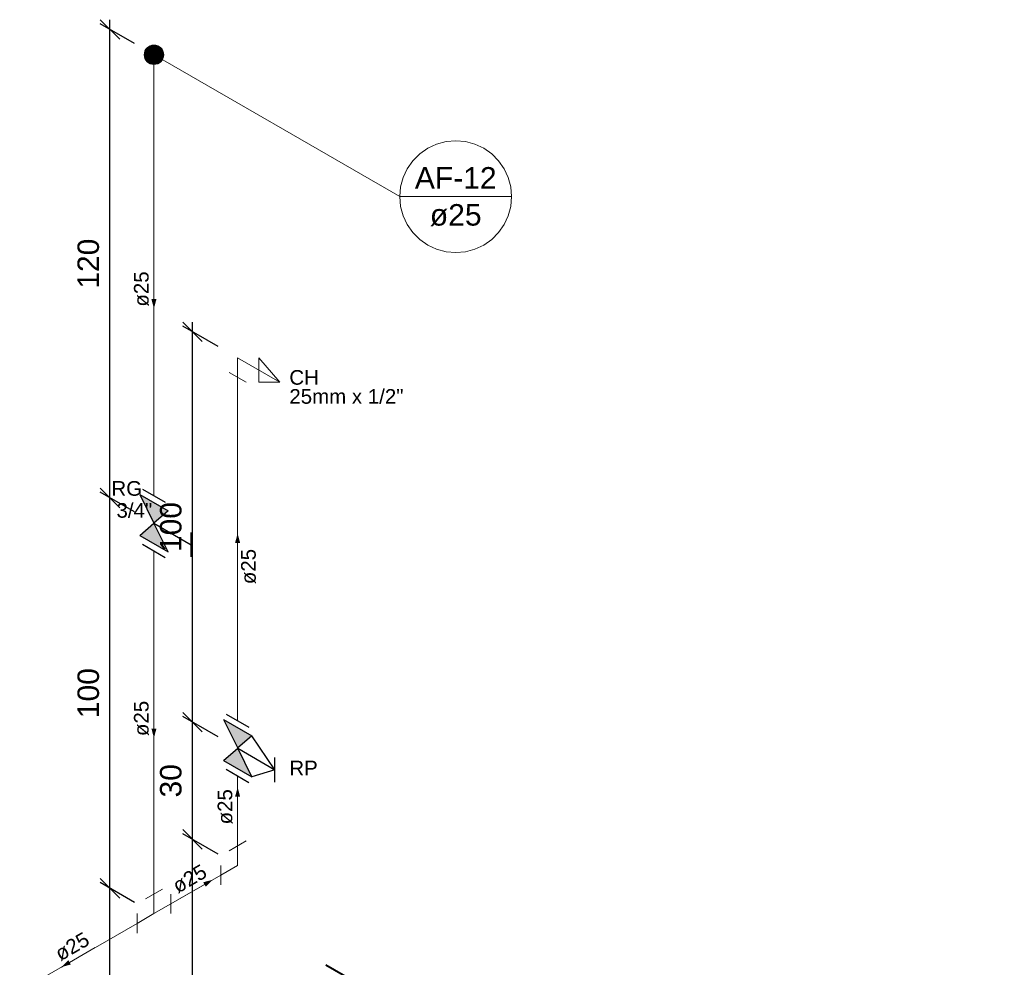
# Model space of a CAD drawing. Header units: millimetres. Extents: x 26 to 1362, y 24 to 358.
# Tile 141 of 256: x 744 to 754, y 266 to 276. Entities that reach past the tile are written whole.
import ezdxf

# ---------------------------------------------------------------- set-up
doc = ezdxf.new("R2010")
doc.units = ezdxf.units.MM
for name, color, linetype, lineweight in [('AF-Colunas', 4, 'Continuous', 5), ('AF-Condutos', 4, 'Continuous', 5), ('AF-Conexões', 9, 'Continuous', 5), ('AF-Indicação coluna', 5, 'Continuous', 5), ('AF-Sentido conduto', 9, 'Continuous', 5), ('AF-Textos conduto', 7, 'Continuous', 5), ('Cotas', 1, 'Continuous', 5), ('MB_ALVENARIA', 7, 'Continuous', 40), ('Texto da cota', 7, 'Continuous', 5), ('Textos', 7, 'Continuous', 5)]:
    doc.layers.add(name, color=color, linetype=linetype, lineweight=lineweight)
doc.layers.add('Simbolos', color=5, linetype='Continuous')
doc.layers.add('Simbolos_int', color=2, linetype='Continuous')
doc.styles.add('arial', font='arial.ttf')
doc.styles.get("Standard").update_dxf_attribs({"font": 'arial.ttf'})
doc.dimstyles.new('UM_25.000000', dxfattribs={"dimtxt": 0.18, "dimasz": 0.2, "dimexe": 0.1, "dimexo": 0.2, "dimgap": 0, "dimtad": 1, "dimtih": 1, "dimtoh": 1, "dimdec": 1, "dimlfac": 25, "dimzin": 0, "dimdsep": 46, "dimtxsty": 'Standard', "dimcen": 0.09, "dimdle": 0.1, "dimadec": 1, "dimazin": 2, "dimtfac": 1, "dimtdec": 4, "dimtofl": 0, "dimtmove": 0, "dimatfit": 3, "dimfxl": 1, "dimtolj": 1, "dimarcsym": 0})

# ---------------------------------------------------------------- blocks, each defined once
blk = doc.blocks.new('_Oblique')
at = {"color": 0, "linetype": 'ByBlock', "lineweight": -2}
blk.add_line((-0.5, -0.5), (0.5, 0.5), dxfattribs=at)
blk = doc.blocks.new('*D387')
at = {"layer": 'Cotas', "color": 0, "lineweight": -2, "transparency": 16777216}
for p, q in [((744.91, 263.598), (744.91, 266.998)), ((745.16, 266.754), (744.81, 266.956)), ((745.16, 263.554), (744.81, 263.756))]:
    blk.add_line(p, q, dxfattribs=at)
at = {"layer": 'DEFPOINTS', "color": 0, "transparency": 16777216}
for p in [(744.91, 266.898), (745.36, 266.638), (745.36, 263.438)]:
    blk.add_point(p, dxfattribs=at)
at = {"layer": 'Cotas', "color": 0, "lineweight": -2, "transparency": 16777216, "xscale": 0.2, "yscale": 0.2, "zscale": 0.2}
for p, rotation in [((744.91, 266.898), 90), ((744.91, 263.698), 270)]:
    blk.add_blockref('_Oblique', p, dxfattribs=dict(at, rotation=rotation))
blk = doc.blocks.new('*D388')
at = {"layer": 'Cotas', "color": 0, "lineweight": -2, "transparency": 16777216}
for p, q in [((745.16, 270.754), (744.81, 270.956)), ((744.91, 266.798), (744.91, 270.998)), ((745.16, 266.754), (744.81, 266.956))]:
    blk.add_line(p, q, dxfattribs=at)
at = {"layer": 'DEFPOINTS', "color": 0, "transparency": 16777216}
for p in [(744.91, 270.898), (745.36, 270.638), (745.36, 266.638)]:
    blk.add_point(p, dxfattribs=at)
at = {"layer": 'Cotas', "color": 0, "lineweight": -2, "transparency": 16777216, "xscale": 0.2, "yscale": 0.2, "zscale": 0.2}
for p, rotation in [((744.91, 270.898), 90), ((744.91, 266.898), 270)]:
    blk.add_blockref('_Oblique', p, dxfattribs=dict(at, rotation=rotation))
blk = doc.blocks.new('*D389')
at = {"layer": 'Cotas', "color": 0, "lineweight": -2, "transparency": 16777216}
for p, q in [((745.16, 275.554), (744.81, 275.756)), ((744.91, 270.798), (744.91, 275.798)), ((745.16, 270.754), (744.81, 270.956))]:
    blk.add_line(p, q, dxfattribs=at)
at = {"layer": 'DEFPOINTS', "color": 0, "transparency": 16777216}
for p in [(744.91, 275.698), (745.36, 275.438), (745.36, 270.638)]:
    blk.add_point(p, dxfattribs=at)
at = {"layer": 'Cotas', "color": 0, "lineweight": -2, "transparency": 16777216, "xscale": 0.2, "yscale": 0.2, "zscale": 0.2}
for p, rotation in [((744.91, 275.698), 90), ((744.91, 270.898), 270)]:
    blk.add_blockref('_Oblique', p, dxfattribs=dict(at, rotation=rotation))
blk = doc.blocks.new('*D390')
at = {"layer": 'Cotas', "color": 0, "lineweight": -2, "transparency": 16777216}
for p, q in [((745.755, 264.1), (745.755, 267.5)), ((746.017, 267.249), (745.655, 267.457)), ((746.017, 264.049), (745.655, 264.257))]:
    blk.add_line(p, q, dxfattribs=at)
at = {"layer": 'DEFPOINTS', "color": 0, "transparency": 16777216}
for p in [(745.755, 267.4), (746.217, 267.133), (746.217, 263.933)]:
    blk.add_point(p, dxfattribs=at)
at = {"layer": 'Cotas', "color": 0, "lineweight": -2, "transparency": 16777216, "xscale": 0.2, "yscale": 0.2, "zscale": 0.2}
for p, rotation in [((745.755, 267.4), 90), ((745.755, 264.2), 270)]:
    blk.add_blockref('_Oblique', p, dxfattribs=dict(at, rotation=rotation))
blk = doc.blocks.new('*D391')
at = {"layer": 'Cotas', "color": 0, "lineweight": -2, "transparency": 16777216}
for p, q in [((745.755, 267.3), (745.755, 268.7)), ((746.017, 268.449), (745.655, 268.657)), ((746.017, 267.249), (745.655, 267.457))]:
    blk.add_line(p, q, dxfattribs=at)
at = {"layer": 'DEFPOINTS', "color": 0, "transparency": 16777216}
for p in [(745.755, 268.6), (746.217, 268.333), (746.217, 267.133)]:
    blk.add_point(p, dxfattribs=at)
at = {"layer": 'Cotas', "color": 0, "lineweight": -2, "transparency": 16777216, "xscale": 0.2, "yscale": 0.2, "zscale": 0.2}
for p, rotation in [((745.755, 268.6), 90), ((745.755, 267.4), 270)]:
    blk.add_blockref('_Oblique', p, dxfattribs=dict(at, rotation=rotation))
blk = doc.blocks.new('*D392')
at = {"layer": 'Cotas', "color": 0, "lineweight": -2, "transparency": 16777216}
for p, q in [((746.017, 272.449), (745.655, 272.657)), ((745.755, 268.5), (745.755, 272.7)), ((746.017, 268.449), (745.655, 268.657))]:
    blk.add_line(p, q, dxfattribs=at)
at = {"layer": 'DEFPOINTS', "color": 0, "transparency": 16777216}
for p in [(745.755, 272.6), (746.217, 272.333), (746.217, 268.333)]:
    blk.add_point(p, dxfattribs=at)
at = {"layer": 'Cotas', "color": 0, "lineweight": -2, "transparency": 16777216, "xscale": 0.2, "yscale": 0.2, "zscale": 0.2}
for p, rotation in [((745.755, 272.6), 90), ((745.755, 268.6), 270)]:
    blk.add_blockref('_Oblique', p, dxfattribs=dict(at, rotation=rotation))

msp = doc.modelspace()

# ---------------------------------------------------------------- hatches: boundary and pattern name
at = {"layer": 'AF-Sentido conduto', "linetype": 'Continuous'}
for points in [[(745.3601, 272.8385), (745.3859, 272.9351), (745.3342, 272.9351)], [(746.2169, 270.5332), (746.191, 270.4366), (746.2428, 270.4366)], [(745.3601, 268.4385), (745.3859, 268.5351), (745.3342, 268.5351)], [(746.2169, 267.9332), (746.191, 267.8366), (746.2428, 267.8366)], [(745.9617, 266.9858), (745.8651, 266.9599), (745.891, 266.9151)], [(744.413, 266.0917), (744.5096, 266.1175), (744.4837, 266.1624)]]:
    msp.add_hatch(color=256, dxfattribs=at).paths.add_polyline_path(points)
at = {"layer": 'Simbolos', "linetype": 'Continuous'}
for points in [[(745.2143, 270.9326), (745.5053, 270.7646), (745.3601, 270.6385)], [(745.3601, 270.6385), (745.2143, 270.5126), (745.5053, 270.3446)], [(746.0717, 268.627), (746.3627, 268.459), (746.2175, 268.3328)], [(746.2175, 268.3328), (746.0717, 268.207), (746.3627, 268.039)]]:
    msp.add_hatch(color=256, dxfattribs=at).paths.add_polyline_path(points)

# ---------------------------------------------------------------- linework, layer by layer
at = {"layer": 'AF-Colunas', "const_width": 0.1}
msp.add_lwpolyline([(745.4101, 275.4385, 1), (745.3101, 275.4385, 1)], format="xyb", close=True, dxfattribs=at)
at = {"layer": 'AF-Colunas'}
msp.add_circle((745.3601, 275.4385), 0.1, dxfattribs=at)
at = {"layer": 'AF-Condutos'}
for p, q in [((745.3601, 275.3385), (745.3601, 270.9213)), ((746.2169, 268.616), (746.2169, 272.1332)), ((745.3601, 270.3557), (745.3601, 266.8385)), ((746.2169, 267.3332), (746.2169, 268.0504)), ((745.5333, 266.7385), (746.0437, 267.0332)), ((745.1869, 266.5385), (743.9855, 265.8449))]:
    msp.add_line(p, q, dxfattribs=at)
at = {"layer": 'AF-Conexões'}
for p, q in [((746.2169, 272.3332), (746.2169, 272.1332)), ((746.2169, 272.3332), (746.6499, 272.0832)), ((746.6499, 272.0832), (746.4334, 272.3332)), ((746.4334, 272.3332), (746.4334, 272.0832)), ((746.3035, 272.0832), (746.1303, 272.1832)), ((746.4334, 272.0832), (746.6499, 272.0832)), ((746.3035, 267.3832), (746.1303, 267.2832)), ((746.2169, 267.1332), (746.2169, 267.3332)), ((746.0437, 267.1332), (746.0437, 266.9332)), ((746.2169, 267.1332), (746.0437, 267.0332)), ((745.4467, 266.8885), (745.2735, 266.7885)), ((745.3601, 266.6385), (745.3601, 266.8385)), ((745.5333, 266.6385), (745.5333, 266.8385)), ((745.3601, 266.6385), (745.5333, 266.7385)), ((745.1869, 266.6385), (745.1869, 266.4385)), ((745.3601, 266.6385), (745.1869, 266.5385))]:
    msp.add_line(p, q, dxfattribs=at)
at = {"layer": 'AF-Indicação coluna'}
for q in [(745.2735, 275.4885), (749.023, 273.9849)]:
    msp.add_line((747.8777, 273.9849), q, dxfattribs=at)
msp.add_lwpolyline([(749.023, 273.9849), (749.0143, 274.0843), (748.9885, 274.1807), (748.9463, 274.2712), (748.889, 274.353), (748.8185, 274.4236), (748.7367, 274.4808), (748.6462, 274.523), (748.5498, 274.5488), (748.4504, 274.5575), (748.3509, 274.5488), (748.2545, 274.523), (748.1641, 274.4808), (748.0823, 274.4236), (748.0117, 274.353), (747.9544, 274.2712), (747.9123, 274.1807), (747.8864, 274.0843), (747.8777, 273.9849), (747.8864, 273.8854), (747.9123, 273.789), (747.9544, 273.6986), (748.0117, 273.6168), (748.0823, 273.5462), (748.1641, 273.489), (748.2545, 273.4468), (748.3509, 273.4209), (748.4504, 273.4122), (748.5498, 273.4209), (748.6462, 273.4468), (748.7367, 273.489), (748.8185, 273.5462), (748.889, 273.6168), (748.9463, 273.6986), (748.9885, 273.789), (749.0143, 273.8854), (749.023, 273.9849)], dxfattribs=at)
at = {"layer": 'AF-Sentido conduto'}
for points in [[(745.3601, 273.2385), (745.3601, 272.8385)], [(746.2169, 270.1332), (746.2169, 270.5332)], [(745.3601, 268.8385), (745.3601, 268.4385)], [(746.2169, 267.5332), (746.2169, 267.9332)], [(745.6153, 266.7858), (745.9617, 266.9858)], [(744.7594, 266.2917), (744.413, 266.0917)]]:
    msp.add_lwpolyline(points, dxfattribs=at)
at = {"layer": 'MB_ALVENARIA'}
msp.add_line((747.1206, 266.1149), (754.0674, 262.1042), dxfattribs=at)
at = {"layer": 'Simbolos'}
for p, q in [((745.2143, 270.9326), (745.5053, 270.7646)), ((745.2143, 270.9326), (745.3601, 270.6385)), ((745.5053, 270.7646), (745.3595, 270.6388)), ((745.2143, 270.5126), (745.3601, 270.6385)), ((745.3601, 270.6385), (745.7404, 270.4189)), ((745.5053, 270.3446), (745.3601, 270.6385)), ((745.2143, 270.5126), (745.5053, 270.3446)), ((745.7404, 270.2929), (745.7404, 270.5449)), ((746.0717, 268.627), (746.2175, 268.3328)), ((746.0717, 268.627), (746.3627, 268.459)), ((746.3627, 268.459), (746.2169, 268.3332)), ((746.5978, 268.1132), (746.3627, 268.459)), ((746.0717, 268.207), (746.2175, 268.3328)), ((746.2175, 268.3328), (746.5978, 268.1132)), ((746.3627, 268.039), (746.2175, 268.3328)), ((746.0717, 268.207), (746.3627, 268.039)), ((746.5978, 267.9872), (746.5978, 268.2392)), ((746.5978, 268.1132), (746.3627, 268.039))]:
    msp.add_line(p, q, dxfattribs=at)
at = {"layer": 'Simbolos_int'}
for p, q in [((745.2428, 270.9889), (745.4756, 270.8545)), ((745.2428, 270.4233), (745.4756, 270.2889)), ((746.1002, 268.6833), (746.333, 268.5489)), ((746.1002, 268.1177), (746.333, 267.9833))]:
    msp.add_line(p, q, dxfattribs=at)

# ---------------------------------------------------------------- texts
at = {"layer": 'AF-Indicação coluna', "char_height": 0.22, "attachment_point": 8, "line_spacing_factor": 0.6, "style": 'arial'}
for s, insert, width in [('AF-12', (748.4504, 274.0675), 1.633887), ('ø25', (748.4504, 273.6823), 1.033887)]:
    msp.add_mtext(s, dxfattribs=dict(at, insert=insert, width=width))
at = {"layer": 'AF-Textos conduto', "char_height": 0.15, "width": 0.723721, "attachment_point": 8, "line_spacing_factor": 0.6, "style": 'arial'}
for insert, rotation in [((745.3096, 273.0385), 90.00021), ((746.4066, 270.1945), 90.00021), ((745.3096, 268.6385), 90.00021), ((746.1664, 267.7332), 90.00021), ((745.7632, 266.9295), 30.00007), ((744.5609, 266.2354), 30.00007)]:
    msp.add_mtext('ø25', dxfattribs=dict(at, insert=insert, rotation=rotation))
at = {"layer": 'Texto da cota', "char_height": 0.22, "attachment_point": 8, "rotation": 90.00021, "line_spacing_factor": 0.9, "style": 'arial'}
for s, insert, width in [('120', (744.8005, 273.298), 1.041074), ('100', (745.6452, 270.5997), 1.041074), ('100', (744.8005, 268.898), 1.041074), ('30', (745.6452, 267.9997), 0.707383)]:
    msp.add_mtext(s, dxfattribs=dict(at, insert=insert, width=width))
at = {"layer": 'Textos', "char_height": 0.15, "attachment_point": 7, "line_spacing_factor": 0.6, "style": 'arial'}
for s, insert, width in [('CH', (746.7465, 272.0557), 0.606621), ('25mm x 1/2"', (746.7465, 271.8607), 2.343223), ('RG', (744.9248, 270.9181), 0.63), ('3/4"', (744.9767, 270.6931), 0.732949), ('RP', (746.7465, 268.0557), 0.583447)]:
    msp.add_mtext(s, dxfattribs=dict(at, insert=insert, width=width))

# ---------------------------------------------------------------- dimensions: what is measured, and where the dimension line sits
at = {"layer": 'Cotas'}
for base, p1, p2, picture, middle in [((744.9105, 275.698), (745.3601, 270.6385), (745.3601, 275.4385), '*D389', (744.6905, 273.298)), ((745.7552, 272.5997), (746.2169, 268.3332), (746.2169, 272.3332), '*D392', (745.5352, 270.5997)), ((744.9105, 270.898), (745.3601, 266.6385), (745.3601, 270.6385), '*D388', (744.6905, 268.898)), ((745.7552, 268.5997), (746.2169, 267.1332), (746.2169, 268.3332), '*D391', (745.5352, 267.9997)), ((745.7552, 267.3997), (746.2169, 263.9332), (746.2169, 267.1332), '*D390', (745.5352, 265.7997)), ((744.9105, 266.898), (745.3601, 263.4385), (745.3601, 266.6385), '*D387', (744.6905, 265.298))]:
    dim = msp.add_linear_dim(base=base, p1=p1, p2=p2, angle=90, text=' ', dimstyle='UM_25.000000', override={"dimtxt": 0.22, "dimasz": 0.2, "dimexe": 0.1, "dimexo": 0.2, "dimtad": 1, "dimtih": 0, "dimtoh": 0, "dimdec": 1, "dimlfac": 25, "dimzin": 8, "dimtxsty": 'arial', "dimblk": 'Oblique', "dimblk1": 'Oblique', "dimblk2": 'Oblique', "dimsah": 1, "dimdle": 0.1, "dimse1": 0, "dimse2": 0, "dimclrt": 256, "dimadec": 1, "dimazin": 3, "dimtmove": 2, "dimldrblk": 'Oblique'}, dxfattribs=at)
    dim.commit()
    dim.dimension.update_dxf_attribs({"geometry": picture, "text_midpoint": middle, "dimtype": 160, "text_rotation": 90})

doc.saveas('drawing.dxf')
